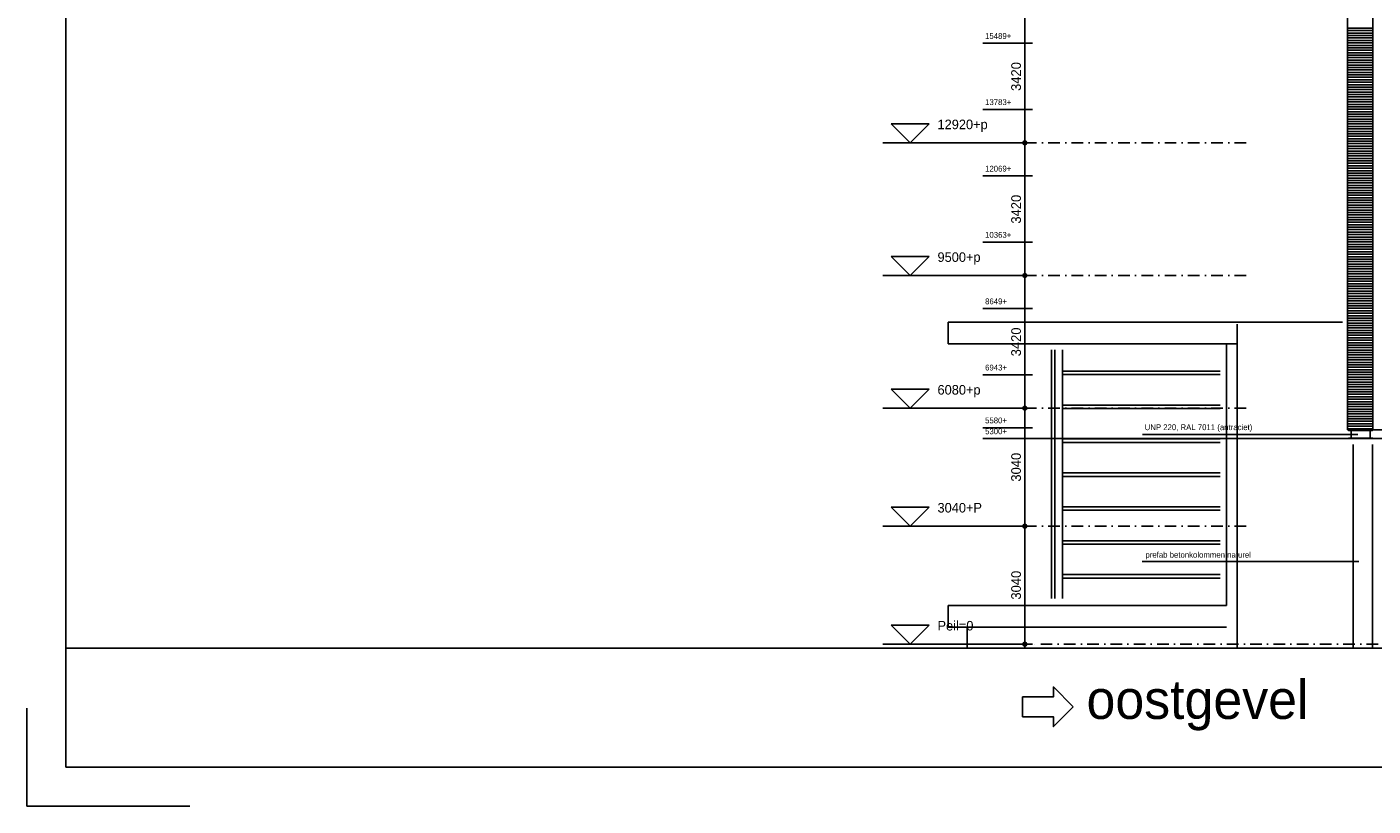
# Model space of a CAD drawing. Extents: x 0 to 140000, y 0 to 84100.
# Tile 1 of 36: x 0 to 34710, y 0 to 20081. Entities that reach past the tile are written whole.
import ezdxf
from ezdxf.enums import TextEntityAlignment as Align

# ---------------------------------------------------------------- set-up
doc = ezdxf.new("R2010")
doc.units = 0
doc.header["$LTSCALE"] = 100
doc.header["$MEASUREMENT"] = 0
doc.header["$PDMODE"] = 35
doc.header["$PDSIZE"] = 100
for name, pattern in [('B0201', [50, 31.25, -6.25, 6.25, -6.25]), ('B0403', [37.5, 25, -12.5]), ('DASHDOTX2', [2, 1, -0.5, 0, -0.5])]:
    doc.linetypes.add(name, pattern=pattern)
doc.layers.get('0').update_dxf_attribs({"linetype": 'CONTINUOUS'})
doc.layers.get('DEFPOINTS').update_dxf_attribs({"linetype": 'CONTINUOUS'})
for name, color, linetype in [('AL$0A---_WIJZIGINGEN', 2, 'CONTINUOUS'), ('AL$1A---_ALGEMEEN', 1, 'CONTINUOUS'), ('AL$7A---_STRAMIEN', 42, 'B0201'), ('AL$8A---_HULPLIJNEN', 1, 'CONTINUOUS'), ('AL11----_GRONDWERK', 4, 'CONTINUOUS'), ('AL21----_BUITENWAND', 2, 'CONTINUOUS'), ('AL28----_KONSTRUKTIE', 3, 'CONTINUOUS'), ('AL31----_BUITENKOZ', 7, 'CONTINUOUS'), ('AL31----_BUITENKOZIJ', 7, 'CONTINUOUS'), ('AL47----_DAKAFW', 1, 'CONTINUOUS'), ('AM$1A---_ALGEMEEN', 1, 'CONTINUOUS'), ('AT$0A---_WIJZIGINGEN', 7, 'CONTINUOUS'), ('AT$1A---_ALGEMEEN', 1, 'CONTINUOUS'), ('AT$1A---_TEKST', 2, 'CONTINUOUS'), ('BL$8A---_HULPLIJNEN', 1, 'CONTINUOUS'), ('STAALPROFIEL', 3, 'CONTINUOUS')]:
    doc.layers.add(name, color=color, linetype=linetype)
doc.styles.add('02_100', font='B-GBP.shx', dxfattribs={"height": 250})
doc.styles.add('03_200', font='B-GBP.shx', dxfattribs={"height": 700})
doc.styles.add('03_AT', font='B-GBP')
doc.styles.add('B-01', font='b-gbp')
doc.dimstyles.new('1732', dxfattribs={"dimscale": 100, "dimtxt": 2.5, "dimasz": 1, "dimexe": 0.18, "dimexo": 0.0625, "dimgap": 1, "dimtad": 1, "dimdec": 0, "dimzin": 0, "dimtxsty": 'B-01', "dimblk1": 'B-TOD', "dimblk2": 'B-TOD', "dimsah": 1, "dimcen": 1, "dimse1": 1, "dimse2": 1, "dimclrt": 2, "dimazin": 3, "dimtfac": 1, "dimtdec": 1, "dimtmove": 0, "dimatfit": 3, "dimtolj": 1, "dimtzin": 0})

# ---------------------------------------------------------------- blocks, each defined once
blk = doc.blocks.new('BORDER2')
for p, q in [((0, 0.03), (0, 0)), ((0, 0), (0.03, 0))]:
    blk.add_line(p, q)
blk = doc.blocks.new('BORDER')
at = {"linetype": 'BYBLOCK'}
for p, q in [((0, 1), (0, 0)), ((0, 0), (1, 0))]:
    blk.add_line(p, q, dxfattribs=at)
blk = doc.blocks.new('AS00S006')
at = {"layer": 'AL$0A---_WIJZIGINGEN'}
blk.add_lwpolyline([(0, 0), (5.12, -5.12), (5.12, -2.56), (13.06, -2.56), (13.06, 2.56), (5.12, 2.56), (5.12, 5.12)], close=True, dxfattribs=at)
at = {"layer": 'AT$0A---_WIJZIGINGEN', "color": 3, "style": '03_AT'}
blk.add_attdef('NUMMER', text='', height=3.5, dxfattribs=at).set_placement((8.98, -0.06), align=Align.MIDDLE)
blk = doc.blocks.new('B-TOD')
for p, q in [((-1, 0), (1, 0)), ((0, -2), (0, 2))]:
    blk.add_line(p, q)
blk.add_circle((0, 0), 0.5)
blk = doc.blocks.new('*D240')
at = {"color": 0, "linetype": 'BYBLOCK'}
blk.add_line((25731, 17193), (25731, 20413), dxfattribs=at)
at = {"layer": 'DEFPOINTS', "color": 0, "linetype": 'BYBLOCK'}
for p in [(25191, 20513), (25731, 20513), (25191, 17093)]:
    blk.add_point(p, dxfattribs=at)
at = {"color": 0, "linetype": 'BYBLOCK', "xscale": 100, "yscale": 100, "zscale": 100}
for p, rotation in [((25731, 20513), 90), ((25731, 17093), 270)]:
    blk.add_blockref('B-TOD', p, dxfattribs=dict(at, rotation=rotation))
at = {"color": 2, "linetype": 'BYBLOCK', "insert": (25506, 18803), "char_height": 250, "attachment_point": 5, "rotation": 90, "style": 'B-01'}
blk.add_mtext('\\A1;3420', dxfattribs=at)
blk = doc.blocks.new('*D239')
at = {"color": 0, "linetype": 'BYBLOCK'}
blk.add_line((25731, 13773), (25731, 16993), dxfattribs=at)
at = {"layer": 'DEFPOINTS', "color": 0, "linetype": 'BYBLOCK'}
for p in [(25191, 17093), (25731, 17093), (25049, 13673)]:
    blk.add_point(p, dxfattribs=at)
at = {"color": 0, "linetype": 'BYBLOCK', "xscale": 100, "yscale": 100, "zscale": 100}
for p, rotation in [((25731, 17093), 90), ((25731, 13673), 270)]:
    blk.add_blockref('B-TOD', p, dxfattribs=dict(at, rotation=rotation))
at = {"color": 2, "linetype": 'BYBLOCK', "insert": (25506, 15383), "char_height": 250, "attachment_point": 5, "rotation": 90, "style": 'B-01'}
blk.add_mtext('\\A1;3420', dxfattribs=at)
blk = doc.blocks.new('*D238')
at = {"color": 0, "linetype": 'BYBLOCK'}
blk.add_line((25731, 10353), (25731, 13573), dxfattribs=at)
at = {"layer": 'DEFPOINTS', "color": 0, "linetype": 'BYBLOCK'}
for p in [(25049, 13673), (25731, 13673), (24518, 10253)]:
    blk.add_point(p, dxfattribs=at)
at = {"color": 0, "linetype": 'BYBLOCK', "xscale": 100, "yscale": 100, "zscale": 100}
for p, rotation in [((25731, 13673), 90), ((25731, 10253), 270)]:
    blk.add_blockref('B-TOD', p, dxfattribs=dict(at, rotation=rotation))
at = {"color": 2, "linetype": 'BYBLOCK', "insert": (25506, 11963), "char_height": 250, "attachment_point": 5, "rotation": 90, "style": 'B-01'}
blk.add_mtext('\\A1;3420', dxfattribs=at)
blk = doc.blocks.new('*D237')
at = {"color": 0, "linetype": 'BYBLOCK'}
blk.add_line((25731, 7313), (25731, 10153), dxfattribs=at)
at = {"layer": 'DEFPOINTS', "color": 0, "linetype": 'BYBLOCK'}
for p in [(24518, 10253), (25731, 10253), (25291, 7213)]:
    blk.add_point(p, dxfattribs=at)
at = {"color": 0, "linetype": 'BYBLOCK', "xscale": 100, "yscale": 100, "zscale": 100}
for p, rotation in [((25731, 10253), 90), ((25731, 7213), 270)]:
    blk.add_blockref('B-TOD', p, dxfattribs=dict(at, rotation=rotation))
at = {"color": 2, "linetype": 'BYBLOCK', "insert": (25506, 8733), "char_height": 250, "attachment_point": 5, "rotation": 90, "style": 'B-01'}
blk.add_mtext('\\A1;3040', dxfattribs=at)
blk = doc.blocks.new('*D236')
at = {"color": 0, "linetype": 'BYBLOCK'}
blk.add_line((25731, 4273), (25731, 7113), dxfattribs=at)
at = {"layer": 'DEFPOINTS', "color": 0, "linetype": 'BYBLOCK'}
for p in [(24518, 7213), (25731, 7213), (25291, 4173)]:
    blk.add_point(p, dxfattribs=at)
at = {"color": 0, "linetype": 'BYBLOCK', "xscale": 100, "yscale": 100, "zscale": 100}
for p, rotation in [((25731, 7213), 90), ((25731, 4173), 270)]:
    blk.add_blockref('B-TOD', p, dxfattribs=dict(at, rotation=rotation))
at = {"color": 2, "linetype": 'BYBLOCK', "insert": (25506, 5693), "char_height": 250, "attachment_point": 5, "rotation": 90, "style": 'B-01'}
blk.add_mtext('\\A1;3040', dxfattribs=at)
blk = doc.blocks.new('AS01PM01')
for p, q in [((-7, 7), (7, 7)), ((0, 0), (-7, 7)), ((0, 0), (7, 7)), ((-10, 0), (39.4, 0))]:
    blk.add_line(p, q)
at = {"color": 7, "style": 'B-01'}
blk.add_attdef('PEILM', text='', height=3.5, dxfattribs=at).set_placement((-10, 5), align=Align.RIGHT)
blk.add_attdef('OMSCHR', (10, 5), '', height=3.5, dxfattribs=at)

msp = doc.modelspace()

# ---------------------------------------------------------------- linework, layer by layer
at = {"layer": 'AL$1A---_ALGEMEEN'}
msp.add_line((34344.1, 6306.1), (28753.1, 6306.1), dxfattribs=at)
at = {"layer": 'AL$7A---_STRAMIEN', "color": 1, "linetype": 'DASHDOTX2', "ltscale": 3}
for p, q in [((31436.2, 17092.6), (25931.4, 17092.6)), ((31436.2, 13672.6), (25931.4, 13672.6)), ((31436.2, 10252.6), (25931.4, 10252.6)), ((31436.2, 7212.6), (25931.4, 7212.6)), ((77447.6, 4172.6), (25931.4, 4172.6))]:
    msp.add_line(p, q, dxfattribs=at)
at = {"layer": 'AL$8A---_HULPLIJNEN'}
for p, q in [((25931.4, 19661.6), (24647.7, 19661.6)), ((25931.4, 17955.6), (24647.7, 17955.6)), ((25931.4, 16241.6), (24647.7, 16241.6)), ((25931.4, 14535.6), (24647.7, 14535.6)), ((25931.4, 12821.6), (24647.7, 12821.6)), ((25931.4, 11115.6), (24647.7, 11115.6)), ((25931.4, 9752.6), (24647.7, 9752.6)), ((25931.4, 9472.6), (24647.7, 9472.6)), ((25931.4, 9472.6), (34069.2, 9472.6)), ((34078, 9682.8), (34696, 9682.8)), ((34078, 9482.3), (34696, 9482.3))]:
    msp.add_line(p, q, dxfattribs=at)
at = {"layer": 'AL11----_GRONDWERK'}
msp.add_line((81015, 4072.6), (1000, 4072.6), dxfattribs=at)
at = {"layer": 'AL21----_BUITENWAND'}
for p, q in [((34052, 31109.7), (34052, 9692.6)), ((34052, 31109.7), (34052, 9692.6)), ((34702, 31109.7), (34702, 9692.6))]:
    msp.add_line(p, q, dxfattribs=at)
at = {"layer": 'AL21----_BUITENWAND', "color": 1}
for p, q in [((34052, 20049.2), (34702, 20049.2)), ((34052, 19985.9), (34702, 19985.9)), ((34052, 19922.6), (34702, 19922.6)), ((34052, 19859.2), (34702, 19859.2)), ((34052, 19859.2), (34702, 19859.2)), ((34052, 19795.9), (34702, 19795.9)), ((34052, 19795.9), (34702, 19795.9)), ((34052, 19732.6), (34702, 19732.6)), ((34052, 19669.2), (34702, 19669.2)), ((34052, 19605.9), (34702, 19605.9)), ((34052, 19542.6), (34702, 19542.6)), ((34052, 19479.2), (34702, 19479.2)), ((34052, 19415.9), (34702, 19415.9)), ((34052, 19352.6), (34702, 19352.6)), ((34052, 19289.2), (34702, 19289.2)), ((34052, 19225.9), (34702, 19225.9)), ((34052, 19162.6), (34702, 19162.6)), ((34052, 19099.2), (34702, 19099.2)), ((34052, 19035.9), (34702, 19035.9)), ((34052, 18972.6), (34702, 18972.6)), ((34052, 18909.2), (34702, 18909.2)), ((34052, 18845.9), (34702, 18845.9)), ((34052, 18782.6), (34702, 18782.6)), ((34052, 18719.2), (34702, 18719.2)), ((34052, 18655.9), (34702, 18655.9)), ((34052, 18592.6), (34702, 18592.6)), ((34052, 18529.2), (34702, 18529.2)), ((34052, 18465.9), (34702, 18465.9)), ((34052, 18402.6), (34702, 18402.6)), ((34052, 18339.2), (34702, 18339.2)), ((34052, 18275.9), (34702, 18275.9)), ((34052, 18212.6), (34702, 18212.6)), ((34052, 18149.2), (34702, 18149.2)), ((34052, 18085.9), (34702, 18085.9)), ((34052, 18022.6), (34702, 18022.6)), ((34052, 17959.2), (34702, 17959.2)), ((34052, 17895.9), (34702, 17895.9)), ((34052, 17832.6), (34702, 17832.6)), ((34052, 17769.2), (34702, 17769.2)), ((34052, 17769.2), (34702, 17769.2)), ((34052, 17705.9), (34702, 17705.9)), ((34052, 17642.6), (34702, 17642.6)), ((34052, 17579.2), (34702, 17579.2)), ((34052, 17515.9), (34702, 17515.9)), ((34052, 17452.6), (34702, 17452.6)), ((34052, 17389.2), (34702, 17389.2)), ((34052, 17325.9), (34702, 17325.9)), ((34052, 17262.6), (34702, 17262.6)), ((34052, 17199.2), (34702, 17199.2)), ((34052, 17135.9), (34702, 17135.9)), ((34052, 17072.6), (34702, 17072.6)), ((34052, 17009.2), (34702, 17009.2)), ((34052, 16945.9), (34702, 16945.9)), ((34052, 16882.6), (34702, 16882.6)), ((34052, 16819.2), (34702, 16819.2)), ((34052, 16755.9), (34702, 16755.9)), ((34052, 16692.6), (34702, 16692.6)), ((34052, 16629.2), (34702, 16629.2)), ((34052, 16565.9), (34702, 16565.9)), ((34052, 16502.6), (34702, 16502.6)), ((34052, 16439.2), (34702, 16439.2)), ((34052, 16375.9), (34702, 16375.9)), ((34052, 16312.6), (34702, 16312.6)), ((34052, 16249.2), (34702, 16249.2)), ((34052, 16185.9), (34702, 16185.9)), ((34052, 16122.6), (34702, 16122.6)), ((34052, 16059.2), (34702, 16059.2)), ((34052, 15995.9), (34702, 15995.9)), ((34052, 15932.6), (34702, 15932.6)), ((34052, 15869.2), (34702, 15869.2)), ((34052, 15805.9), (34702, 15805.9)), ((34052, 15742.6), (34702, 15742.6)), ((34052, 15679.2), (34702, 15679.2)), ((34052, 15615.9), (34702, 15615.9)), ((34052, 15552.6), (34702, 15552.6)), ((34052, 15489.2), (34702, 15489.2)), ((34052, 15425.9), (34702, 15425.9)), ((34052, 15362.6), (34702, 15362.6)), ((34052, 15299.2), (34702, 15299.2)), ((34052, 15235.9), (34702, 15235.9)), ((34052, 15172.6), (34702, 15172.6)), ((34052, 15109.2), (34702, 15109.2)), ((34052, 15045.9), (34702, 15045.9)), ((34052, 14982.6), (34702, 14982.6)), ((34052, 14919.2), (34702, 14919.2)), ((34052, 14855.9), (34702, 14855.9)), ((34052, 14792.6), (34702, 14792.6)), ((34052, 14729.2), (34702, 14729.2)), ((34052, 14665.9), (34702, 14665.9)), ((34052, 14602.6), (34702, 14602.6)), ((34052, 14539.2), (34702, 14539.2)), ((34052, 14475.9), (34702, 14475.9)), ((34052, 14412.6), (34702, 14412.6)), ((34052, 14349.2), (34702, 14349.2)), ((34052, 14285.9), (34702, 14285.9)), ((34052, 14222.6), (34702, 14222.6)), ((34052, 14159.2), (34702, 14159.2)), ((34052, 14095.9), (34702, 14095.9)), ((34052, 14032.6), (34702, 14032.6)), ((34052, 13969.2), (34702, 13969.2)), ((34052, 13905.9), (34702, 13905.9)), ((34052, 13842.6), (34702, 13842.6)), ((34052, 13779.2), (34702, 13779.2)), ((34052, 13715.9), (34702, 13715.9)), ((34052, 13652.6), (34702, 13652.6)), ((34052, 13589.2), (34702, 13589.2)), ((34052, 13525.9), (34702, 13525.9)), ((34052, 13462.6), (34702, 13462.6)), ((34052, 13399.2), (34702, 13399.2)), ((34052, 13335.9), (34702, 13335.9)), ((34052, 13272.6), (34702, 13272.6)), ((34052, 13209.2), (34702, 13209.2)), ((34052, 13145.9), (34702, 13145.9)), ((34052, 13082.6), (34702, 13082.6)), ((34052, 13019.2), (34702, 13019.2)), ((34052, 12955.9), (34702, 12955.9)), ((34052, 12892.6), (34702, 12892.6)), ((34052, 12829.2), (34702, 12829.2)), ((34052, 12765.9), (34702, 12765.9)), ((34052, 12702.6), (34702, 12702.6)), ((34052, 12639.2), (34702, 12639.2)), ((34052, 12575.9), (34702, 12575.9)), ((34052, 12512.6), (34702, 12512.6)), ((34052, 12449.2), (34702, 12449.2)), ((34052, 12385.9), (34702, 12385.9)), ((34052, 12322.6), (34702, 12322.6)), ((34052, 12259.2), (34702, 12259.2)), ((34052, 12195.9), (34702, 12195.9)), ((34052, 12132.6), (34702, 12132.6)), ((34052, 12069.2), (34702, 12069.2)), ((34052, 12005.9), (34702, 12005.9)), ((34052, 11942.6), (34702, 11942.6)), ((34052, 11879.2), (34702, 11879.2)), ((34052, 11815.9), (34702, 11815.9)), ((34052, 11752.6), (34702, 11752.6)), ((34052, 11689.2), (34702, 11689.2)), ((34052, 11625.9), (34702, 11625.9)), ((34052, 11562.6), (34702, 11562.6)), ((34052, 11499.2), (34702, 11499.2)), ((34052, 11435.9), (34702, 11435.9)), ((34052, 11372.6), (34702, 11372.6)), ((34052, 11309.2), (34702, 11309.2)), ((34052, 11245.9), (34702, 11245.9)), ((34052, 11182.6), (34702, 11182.6)), ((34052, 11119.2), (34702, 11119.2)), ((34052, 11055.9), (34702, 11055.9)), ((34052, 10992.6), (34702, 10992.6)), ((34052, 10929.2), (34702, 10929.2)), ((34052, 10865.9), (34702, 10865.9)), ((34052, 10802.6), (34702, 10802.6)), ((34052, 10739.2), (34702, 10739.2)), ((34052, 10675.9), (34702, 10675.9)), ((34052, 10612.6), (34702, 10612.6)), ((34052, 10549.2), (34702, 10549.2)), ((34052, 10485.9), (34702, 10485.9)), ((34052, 10422.6), (34702, 10422.6)), ((34052, 10359.2), (34702, 10359.2)), ((34052, 10295.9), (34702, 10295.9)), ((34052, 10232.6), (34702, 10232.6)), ((34052, 10169.2), (34702, 10169.2)), ((34052, 10105.9), (34702, 10105.9)), ((34052, 10042.6), (34702, 10042.6)), ((34052, 9979.2), (34702, 9979.2)), ((34052, 9915.9), (34702, 9915.9)), ((34052, 9852.6), (34702, 9852.6)), ((34052, 9789.2), (34702, 9789.2)), ((34052, 9725.9), (34702, 9725.9))]:
    msp.add_line(p, q, dxfattribs=at)
at = {"layer": 'AL21----_BUITENWAND', "color": 42}
for p, q in [((31208.9, 4872.6), (31208.9, 12418.1)), ((30932.6, 5172.6), (30932.6, 11912.6)), ((23757, 5172.6), (23757, 4612.6)), ((30932.6, 5172.6), (23757, 5172.6)), ((31208.9, 4072.6), (31208.9, 4872.6)), ((30932.6, 4612.6), (23757, 4612.6)), ((24241.5, 4612.6), (24241.5, 4072.6))]:
    msp.add_line(p, q, dxfattribs=at)
at = {"layer": 'AL28----_KONSTRUKTIE', "color": 2}
msp.add_line((34702, 9472.6), (34072, 9472.6), dxfattribs=at)
at = {"layer": 'AL28----_KONSTRUKTIE', "color": 1}
for p, q in [((34197, 4072.6), (34197, 9318.8)), ((34697, 4072.6), (34697, 9318.8))]:
    msp.add_line(p, q, dxfattribs=at)
at = {"layer": 'AL31----_BUITENKOZ', "color": 42}
for p, q in [((26413.8, 11761.3), (26413.8, 5349.1)), ((26503.6, 11761.3), (26503.6, 5349.1)), ((26700.6, 11761.3), (26700.6, 5349.1)), ((30765.6, 11209.6), (26700.6, 11209.6)), ((30765.6, 11119.6), (26700.6, 11119.6)), ((30765.6, 10335.6), (26700.6, 10335.6)), ((30765.6, 10245.6), (26700.6, 10245.6)), ((30765.6, 9461.6), (26700.6, 9461.6)), ((30765.6, 9371.6), (26700.6, 9371.6)), ((30765.6, 8587.6), (26700.6, 8587.6)), ((30765.6, 8497.6), (26700.6, 8497.6)), ((30765.6, 7713.6), (26700.6, 7713.6)), ((30765.6, 7623.6), (26700.6, 7623.6)), ((30765.6, 6839.6), (26700.6, 6839.6)), ((30765.6, 6749.6), (26700.6, 6749.6)), ((30765.6, 5965.6), (26700.6, 5965.6)), ((30765.6, 5875.6), (26700.6, 5875.6))]:
    msp.add_line(p, q, dxfattribs=at)
at = {"layer": 'AL31----_BUITENKOZIJ'}
for p, q in [((49691.7, 9692.6), (34702, 9692.6)), ((49697, 9472.6), (34702, 9472.6))]:
    msp.add_line(p, q, dxfattribs=at)
at = {"layer": 'AL47----_DAKAFW', "color": 42}
for p, q in [((23757, 12472.6), (23757, 11912.6)), ((33918.4, 12472.6), (23757, 12472.6)), ((31208.9, 11912.6), (23757, 11912.6)), ((30932.6, 11912.6), (23757, 11912.6))]:
    msp.add_line(p, q, dxfattribs=at)
at = {"layer": 'AT$1A---_ALGEMEEN', "color": 1}
msp.add_line((28761.4, 9577.6), (34313.8, 9577.6), dxfattribs=at)
at = {"layer": 'STAALPROFIEL', "color": 2}
for p, q in [((34702, 9692.6), (34052, 9692.6)), ((34072, 9689.3), (34072, 9692.6)), ((34072, 9692.6), (34152, 9692.6)), ((34072, 9472.6), (34072, 9475.9)), ((34152, 9472.6), (34072, 9472.6)), ((34131.5, 9678.5), (34078, 9682.8)), ((34078, 9482.3), (34131.5, 9486.6)), ((34143, 9499.1), (34143, 9666)), ((34622, 9472.6), (34702, 9472.6)), ((34631, 9499.1), (34631, 9666)), ((34642.5, 9678.5), (34696, 9682.8)), ((34696, 9482.3), (34642.5, 9486.6)), ((34702, 9689.3), (34702, 9692.6)), ((34702, 9472.6), (34702, 9475.9))]:
    msp.add_line(p, q, dxfattribs=at)
for centre, radius, start, end in [((34078.5, 9689.3), 6.5, 180, 265.42608), ((34078.5, 9475.9), 6.5, 94.57392, 180), ((34130.5, 9666), 12.5, 0, 85.42608), ((34130.5, 9499.1), 12.5, 274.57392, 0), ((34643.5, 9666), 12.5, 94.57392, 180), ((34643.5, 9499.1), 12.5, 180, 265.42608), ((34695.5, 9689.3), 6.5, 274.57392, 0), ((34695.5, 9475.9), 6.5, 0, 85.42608)]:
    msp.add_arc(centre, radius, start, end, dxfattribs=at)

# ---------------------------------------------------------------- block references
ref = msp.add_blockref('AS00S006', (26979.1, 2558.7), dxfattribs=dict(xscale=-100, yscale=100, zscale=100))
ref.add_attrib('NUMMER', 'A', dxfattribs={"layer": 'AT$0A---_WIJZIGINGEN', "color": 3, "height": 3.5, "style": '03_AT'}).set_placement((26080.8, 2552.3), align=Align.MIDDLE)
at = {"layer": 'AM$1A---_ALGEMEEN', "xscale": 70.5, "yscale": 70.5, "zscale": 70.5}
for p, values in [((22773.7, 17092.6), {'OMSCHR': '12920+p'}), ((22773.7, 13672.6), {'OMSCHR': '9500+p'}), ((22773.7, 10252.6), {'OMSCHR': '6080+p'}), ((22773.7, 7212.6), {'OMSCHR': '3040+P'}), ((22773.7, 4172.6), {'OMSCHR': 'Peil=0'})]:
    msp.add_blockref('AS01PM01', p, dxfattribs=at).add_auto_attribs(values)
at = {"layer": 'BL$8A---_HULPLIJNEN', "xscale": 140000, "yscale": 84100, "zscale": 140000}
msp.add_blockref('BORDER2', (0, 0), dxfattribs=at)
at = {"layer": 'BL$8A---_HULPLIJNEN', "linetype": 'B0403', "xscale": 138000, "yscale": 82100, "zscale": 138000}
msp.add_blockref('BORDER', (1000, 1000), dxfattribs=at)

# ---------------------------------------------------------------- texts
at = {"layer": 'AT$1A---_ALGEMEEN', "color": 2, "style": '02_100'}
for s, p in [('15489+', (24705.9, 19772.8)), ('13783+', (24705.9, 18066.8)), ('12069+', (24705.9, 16352.8)), ('10363+', (24705.9, 14646.8)), ('8649+', (24705.9, 12932.8)), ('6943+', (24705.9, 11226.8)), ('5580+', (24705.9, 9863.8)), ('5300+', (24705.9, 9583.8)), ('UNP 220, RAL 7011 (antraciet)', (28819.6, 9688.9)), ('prefab betonkolommen naturel', (28840.2, 6401.8))]:
    msp.add_text(s, height=150, dxfattribs=at).set_placement(p)
at = {"layer": 'AT$1A---_TEKST', "color": 4, "style": '03_200'}
msp.add_text('oostgevel', height=1000, dxfattribs=at).set_placement((27320.7, 2245.7))

# ---------------------------------------------------------------- dimensions: what is measured, and where the dimension line sits
at = {"layer": 'AM$1A---_ALGEMEEN'}
for base, p1, p2, picture, middle in [((25731.4, 20512.6), (25191, 17092.6), (25191, 20512.6), '*D240', (25506.4, 18802.6)), ((25731.4, 17092.6), (25049, 13672.6), (25191, 17092.6), '*D239', (25506.4, 15382.6)), ((25731.4, 13672.6), (24517.5, 10252.6), (25049, 13672.6), '*D238', (25506.4, 11962.6)), ((25731.4, 10252.6), (25290.9, 7212.6), (24517.5, 10252.6), '*D237', (25506.4, 8732.6)), ((25731.4, 7212.6), (25290.9, 4172.6), (24517.5, 7212.6), '*D236', (25506.4, 5692.6))]:
    dim = msp.add_linear_dim(base=base, p1=p1, p2=p2, angle=90, dimstyle='1732', dxfattribs=at)
    dim.commit()
    dim.dimension.update_dxf_attribs({"geometry": picture, "text_midpoint": middle})

doc.saveas('drawing.dxf')
